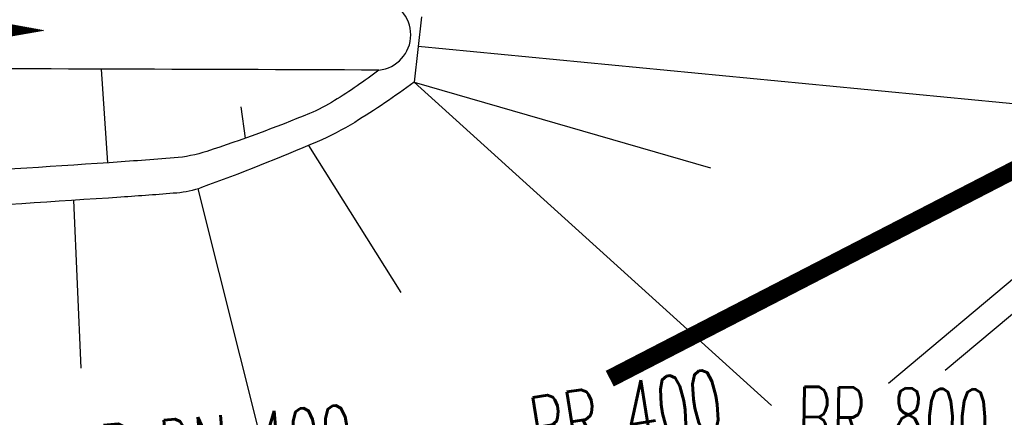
# Model space of a CAD drawing. Extents: x 0 to 1135, y 0 to 420.
# Tile 20 of 79: x 450 to 478, y 190 to 201. Entities that reach past the tile are written whole.
import ezdxf
from ezdxf.enums import TextEntityAlignment as Align

# ---------------------------------------------------------------- set-up
doc = ezdxf.new("R2010")
doc.units = 0
doc.header["$LTSCALE"] = 2
doc.header["$MEASUREMENT"] = 0
doc.linetypes.add('AUSGEZOGEN', pattern=[0])
doc.layers.get('0').update_dxf_attribs({"color": 8, "linetype": 'AUSGEZOGEN'})
for name, color, linetype in [('Andere_Planungen', 15, 'CONTINUOUS'), ('BOESCHG', 8, 'AUSGEZOGEN'), ('FBRTOP', 8, 'AUSGEZOGEN'), ('GRENZL-BAB', 7, 'AUSGEZOGEN'), ('MULDE', 8, 'AUSGEZOGEN'), ('PFEILTOP', 8, 'AUSGEZOGEN'), ('TEXTO', 200, 'CONTINUOUS')]:
    doc.layers.add(name, color=color, linetype=linetype)
doc.styles.add('ROMANS', font='romans.shx', dxfattribs={"width": 0.8})

# ---------------------------------------------------------------- blocks, each defined once
blk = doc.blocks.new('PFEIL2')
at = {"color": 0}
for p, q in [((0.88, 0.002), (-2.401, -0.012)), ((0.881, -0.271), (0.879, 0.276)), ((0.879, 0.276), (2.429, 0.009)), ((0.911, 0.27), (0.879, 0.265)), ((0.965, 0.261), (0.879, 0.246)), ((1.019, 0.252), (0.879, 0.228)), ((1.073, 0.242), (0.879, 0.209)), ((1.127, 0.233), (0.879, 0.191)), ((1.181, 0.224), (0.879, 0.172)), ((1.235, 0.214), (0.879, 0.154)), ((1.289, 0.205), (0.879, 0.135)), ((1.343, 0.196), (0.879, 0.117)), ((1.397, 0.187), (0.879, 0.098)), ((1.451, 0.177), (0.879, 0.08)), ((1.505, 0.168), (0.879, 0.061)), ((1.559, 0.159), (0.88, 0.043)), ((1.613, 0.149), (0.88, 0.024)), ((1.668, 0.14), (0.88, 0.006)), ((1.722, 0.131), (0.88, -0.013)), ((1.776, 0.121), (0.88, -0.031)), ((1.83, 0.112), (0.88, -0.05)), ((1.884, 0.103), (0.88, -0.068)), ((1.938, 0.094), (0.88, -0.087)), ((1.992, 0.084), (0.88, -0.105)), ((2.046, 0.075), (0.88, -0.124)), ((2.1, 0.066), (0.88, -0.142)), ((2.154, 0.056), (0.88, -0.161)), ((2.208, 0.047), (0.88, -0.179)), ((2.262, 0.038), (0.881, -0.198)), ((2.316, 0.029), (0.881, -0.216)), ((2.37, 0.019), (0.881, -0.235)), ((2.424, 0.01), (0.881, -0.253)), ((2.429, 0.009), (0.881, -0.271))]:
    blk.add_line(p, q, dxfattribs=at)

msp = doc.modelspace()

# ---------------------------------------------------------------- linework, layer by layer
at = {"layer": 'Andere_Planungen', "linetype": 'Continuous'}
for p, q in [((474.701, 190.749), (478.758, 194.153)), ((476.311, 191.121), (479.24, 193.578))]:
    msp.add_line(p, q, dxfattribs=at)
at = {"layer": 'BOESCHG'}
for p, q in [((461.349, 200.327), (482.514, 198.283)), ((452.345, 199.674), (452.523, 197.012)), ((461.232, 199.305), (471.379, 190.113)), ((461.232, 199.305), (469.647, 196.872)), ((456.315, 198.602), (456.435, 197.71)), ((458.232, 197.504), (460.861, 193.33)), ((455.089, 196.271), (457.743, 185.729)), ((451.561, 195.946), (451.769, 191.175))]:
    msp.add_line(p, q, dxfattribs=at)
for points in [[(240.26, 195.624, 0.000002), (211.79, 195.527, 0.000005), (200.503, 195.488, 0.000082)], [(460.233, 199.648, -0.025062), (458.972, 198.779, -0.042415), (458.262, 198.413, -0.018213), (455.348, 197.337, -0.059816), (454.418, 197.15, -0.002893), (452.571, 197.016, -0.001), (447.225, 196.669, -0.001765), (439.818, 196.229, 0.003053), (435.537, 195.964, 0.045481), (431.565, 195.327, -0.045299), (427.577, 194.687, -0.005577), (424.649, 194.518, -0.010247), (423.053, 194.477, -0.00104), (414.16, 194.447, 0.000731), (401.509, 194.412, 0.000107), (380.864, 194.321, -0.000119), (362.377, 194.24, -0.000936), (337.118, 194.182, -0.000577), (296.166, 194.213, -0.00252)], [(461.232, 199.305, -0.021814), (459.547, 198.162, -0.036959), (458.479, 197.609, -0.013509), (455.192, 196.306, -0.067241), (454.495, 196.153, -0.003706), (452.907, 196.035, -0.001048), (447.288, 195.671, -0.001936), (439.231, 195.197, 0.004351), (435.646, 194.968, 0.03735), (432.301, 194.473, -0.027034), (427.697, 193.694, -0.005773), (424.132, 193.329, -0.019952), (423.096, 193.277, -0.002707), (416.8, 193.244, 0.001115), (401.514, 193.212, 0.000068), (377.865, 193.107, -0.000104), (362.38, 193.04, -0.000237), (356.001, 193.017, -0.000576)]]:
    msp.add_lwpolyline(points, format="xyb", dxfattribs=at)
at = {"layer": 'BOESCHG', "flags": 128}
msp.add_lwpolyline([(461.444, 201.157), (461.232, 199.305)], dxfattribs=at)
at = {"layer": 'FBRTOP', "const_width": 0.5}
for points in [[(159.506, 218.371, 0.000005), (172.006, 218.371, 0.000002), (185.995, 218.371, 0.000002), (197.006, 218.371, 0.000005), (209.506, 218.371, -0.000006), (222.006, 218.371, -0.000002), (236.976, 218.371, -0.000002), (247.006, 218.371)], [(250.479, 222.371, -0.000002), (263.664, 222.37, -0.000002), (272.005, 222.37, -0.000033)], [(159.506, 222.371, 0.000005), (172.006, 222.371, 0.000002), (185.995, 222.371, 0.000002), (197.006, 222.371, 0.000005), (209.506, 222.371, -0.000006), (222.006, 222.371, -0.000002), (236.976, 222.371, -0.000003), (247.006, 222.371)], [(277.692, 222.37, -0.00001), (297.005, 222.366, -0.000009), (311.07, 222.363, -0.000011), (322.006, 222.36, -0.00004), (334.506, 222.355, 0.000056), (347.007, 222.351, 0.000011), (348.74, 222.351, -0.000027), (350.474, 222.35, -0.00003), (355.78, 222.348, -0.00001), (372.005, 222.341, -0.000005), (384.506, 222.336, 0.000013), (397.006, 222.33, 0.000004), (409.506, 222.325, -0.000007), (422.006, 222.32, -0.000002), (434.506, 222.314, 0.000003), (447.005, 222.309), (481.396, 222.294, 0)], [(277.691, 218.37, -0.00001), (297.005, 218.366, -0.000009), (311.07, 218.363, -0.000011), (322.005, 218.36, -0.00004), (334.505, 218.355, 0.000056), (347.005, 218.351, 0.000011), (348.739, 218.351, -0.000027), (350.473, 218.35, -0.00003), (355.779, 218.348, -0.00001), (372.004, 218.341, -0.000005), (384.504, 218.336, 0.000013), (397.004, 218.33, 0.000004), (409.504, 218.325, -0.000007), (422.005, 218.32, -0.000002), (434.504, 218.314, 0.000003), (447.004, 218.309), (478.458, 218.295, 0)], [(250.479, 218.371, -0.000002), (263.664, 218.37, -0.000003), (272.005, 218.37, -0.000033)]]:
    msp.add_lwpolyline(points, format="xyb", dxfattribs=at)
at = {"layer": 'GRENZL-BAB', "const_width": 0.5}
msp.add_lwpolyline([(466.789, 190.877), (482.843, 199.172)], dxfattribs=at)
at = {"layer": 'MULDE'}
msp.add_lwpolyline([(460.233, 199.648, 0.000151), (444.561, 199.698, 0.000622), (440.753, 199.704, 0.000012), (385.739, 199.721, -0.000116), (379.914, 199.724, -0.000115), (341.837, 199.762, 0.000171), (316.221, 199.785, 0.000322), (267.334, 199.779, -0.000293), (218.446, 199.774, -0.000016), (166.947, 199.8, 0.000005), (115.448, 199.827, 0.000002), (103.455, 199.833, 0.000015)], format="xyb", dxfattribs=at)
msp.add_arc((460.134, 200.649), 1.005, 275.6473, 84.0278, dxfattribs=at)

# ---------------------------------------------------------------- block references
at = {"layer": 'PFEILTOP', "rotation": 359.5186626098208}
msp.add_blockref('PFEIL2', (448.282, 200.782), dxfattribs=at)

# ---------------------------------------------------------------- texts
at = {"layer": 'TEXTO', "style": 'ROMANS', "width": 0.6}
for s, rotation, p in [('BR 400', 9.0555, (467.404, 188.969)), ('BR 800', 359.1133, (474.835, 188.809)), ('BR DN 400', 4.8394, (455.497, 188.012))]:
    msp.add_text(s, height=1.8, rotation=rotation, dxfattribs=at).set_placement(p, align=Align.CENTER)

doc.saveas('drawing.dxf')
